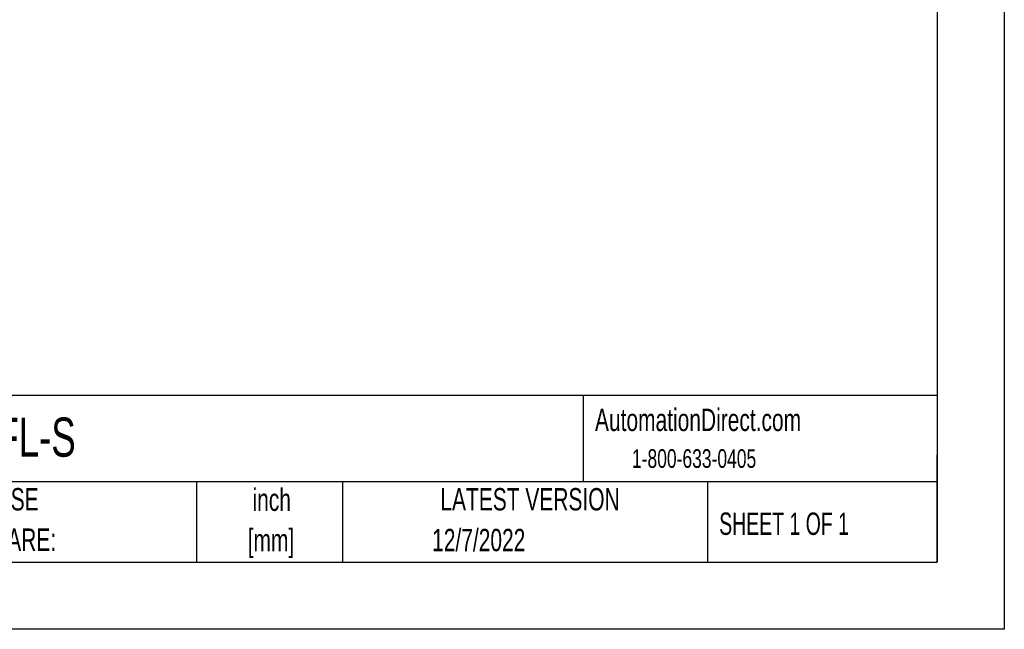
# Model space of a CAD drawing. Header units: inches. Extents: x 0 to 11, y 0 to 8.5.
# Tile 8 of 16: x 7.3 to 11, y 0 to 2.3. Entities that reach past the tile are written whole.
import ezdxf

# ---------------------------------------------------------------- set-up
doc = ezdxf.new("R2010")
doc.units = ezdxf.units.IN
doc.header["$MEASUREMENT"] = 0
doc.linetypes.add('CENTERX2', pattern=[0.8, 0.5, -0.1, 0.1, -0.1])
doc.layers.add('TEXT', color=140, linetype='Continuous', lineweight=25)
doc.styles.add('SLDTEXTSTYLE0', font='TXT', dxfattribs={"width": 0.7})
doc.styles.add('SLDTEXTSTYLE1', font='TXT', dxfattribs={"width": 0.65})

# ---------------------------------------------------------------- blocks, each defined once
blk = doc.blocks.new('SW_NOTE_0_1')
at = {"layer": 'TEXT', "color": 0, "linetype": 'CENTERX2', "lineweight": 18, "char_height": 0.08333, "attachment_point": 2, "style": 'SLDTEXTSTYLE0'}
for s, insert in [('inch', (0.125, 0.1074)), ('[mm]', (0.1222, -0.0431))]:
    blk.add_mtext(s, dxfattribs=dict(at, insert=insert))
blk = doc.blocks.new('SW_NOTE_0_2')
at = {"layer": 'TEXT', "color": 0, "linetype": 'CENTERX2', "lineweight": 18, "char_height": 0.083333, "attachment_point": 1, "style": 'SLDTEXTSTYLE0'}
for s, insert in [('UNLESS OTHERWISE', (0, 0.1074)), ('SPECIFIED UNITS ARE:', (0, -0.0431))]:
    blk.add_mtext(s, dxfattribs=dict(at, insert=insert))

msp = doc.modelspace()

# ---------------------------------------------------------------- linework, layer by layer
at = {"color": 7, "linetype": 'Continuous'}
for p, q in [((11.0001, 8.50011), (11.0001, 0.00011)), ((11.0001, 0.00011), (0.0001, 0.00011))]:
    msp.add_line(p, q, dxfattribs=at)
at = {"layer": 'TEXT'}
for p, q in [((10.75, 8.25), (10.75, 0.25)), ((10.75, 0.87111), (0.25, 0.87111)), ((9.4321, 0.87111), (9.4321, 0.55)), ((10.75, 0.25), (10.75, 0.65)), ((10.75, 0.55), (0.25, 0.55)), ((7.99308, 0.55), (7.99308, 0.25)), ((8.53591, 0.55), (8.53591, 0.25)), ((9.89562, 0.55), (9.89562, 0.25)), ((0.25, 0.25), (10.75, 0.25))]:
    msp.add_line(p, q, dxfattribs=at)

# ---------------------------------------------------------------- block references
at = {"layer": 'TEXT', "linetype": 'CENTERX2', "lineweight": 18}
for name, p in [('SW_NOTE_0_2', (6.59874, 0.41872)), ('SW_NOTE_0_1', (8.1476, 0.41703))]:
    msp.add_blockref(name, p, dxfattribs=at)

# ---------------------------------------------------------------- texts
for s, insert, char_height, attachment_point, style in [('AutomationDirect.com', (9.47618, 0.82191), 0.0833333, 1, 'SLDTEXTSTYLE0'), ('00136ES1B56CFL-S', (6.26802, 0.78882), 0.1458333, 1, 'SLDTEXTSTYLE0'), ('1-800-633-0405', (9.61384, 0.67089), 0.0694444, 1, 'SLDTEXTSTYLE0'), ('LATEST VERSION', (9.23434, 0.52614), 0.0833333, 2, 'SLDTEXTSTYLE0'), ('SHEET 1 OF 1', (9.93863, 0.4351), 0.0833333, 1, 'SLDTEXTSTYLE1'), ('12/7/2022', (9.04337, 0.37428), 0.083333, 2, 'SLDTEXTSTYLE0')]:
    msp.add_mtext(s, dxfattribs=dict(at, insert=insert, char_height=char_height, attachment_point=attachment_point, style=style))

doc.saveas('drawing.dxf')
